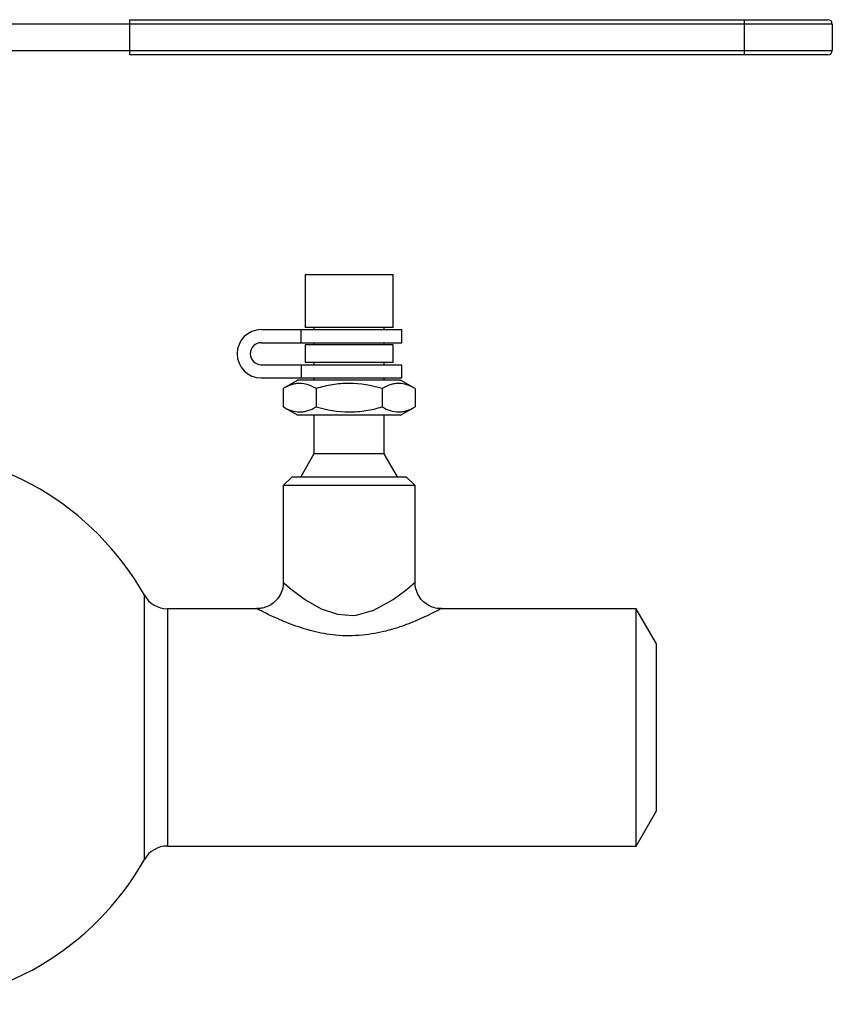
# Model space of a CAD drawing. Header units: millimetres. Extents: x -115 to 135, y -32 to 81.
# Tile 16 of 16: x 43 to 135, y -32 to 81. Entities that reach past the tile are written whole.
import ezdxf

# ---------------------------------------------------------------- set-up
doc = ezdxf.new("R2010")
doc.units = ezdxf.units.MM

msp = doc.modelspace()

# ---------------------------------------------------------------- linework, layer by layer
at = {"color": 7, "linetype": 'Continuous', "lineweight": 25}
for p, q in [((135, 80), (37.91, 80)), ((55, 80.5), (134.5, 80.5)), ((55, 80.5), (55, 76.5)), ((125, 76.5), (125, 80.5)), ((135, 80), (135, 77)), ((37.91, 77), (135, 77)), ((134.5, 76.5), (55, 76.5)), ((75, 51.5), (75, 45.5)), ((75, 51.5), (85, 51.5)), ((85, 45.5), (85, 51.5)), ((70, 45.25), (86, 45.25)), ((74.55, 43.75), (74.55, 45.25)), ((85, 45.5), (75, 45.5)), ((76, 45.5), (76, 45.25)), ((84, 45.25), (84, 45.5)), ((86, 43.75), (86, 45.25)), ((70, 43.75), (86, 43.75)), ((76, 43.75), (76, 43.5)), ((84, 43.5), (84, 43.75)), ((75, 43.5), (75, 41.5)), ((85, 43.5), (75, 43.5)), ((85, 41.5), (85, 43.5)), ((85, 41.5), (75, 41.5)), ((76, 41.5), (76, 41.25)), ((84, 41.25), (84, 41.5)), ((70, 41.25), (86, 41.25)), ((74.55, 41.25), (74.55, 39.75)), ((86, 39.75), (86, 41.25)), ((70, 39.75), (86, 39.75)), ((74.15, 39.5), (72.49, 38.54)), ((85.85, 39.5), (74.15, 39.5)), ((76, 39.75), (76, 39.5)), ((84, 39.5), (84, 39.75)), ((87.51, 38.54), (85.85, 39.5)), ((72.49, 38.54), (72.49, 36.46)), ((76.25, 38.54), (76.25, 36.46)), ((83.75, 38.54), (83.75, 36.46)), ((87.51, 38.54), (87.51, 36.46)), ((72.49, 36.46), (74.15, 35.5)), ((85.85, 35.5), (87.51, 36.46)), ((85.85, 35.5), (74.15, 35.5)), ((76, 35.5), (76, 31.1)), ((84, 31.1), (84, 35.5)), ((76, 31.1), (74.5, 28.5)), ((84, 31.1), (76, 31.1)), ((85.5, 28.5), (84, 31.1)), ((73.5, 28.5), (72.5, 27.5)), ((73.5, 28.5), (86.5, 28.5)), ((87.5, 27.5), (86.5, 28.5)), ((72.5, 27.5), (72.5, 16.49)), ((87.5, 27.5), (72.5, 27.5)), ((87.5, 16.5), (87.5, 27.5)), ((69.52, 13.5), (59.31, 13.5)), ((112.69, 13.5), (90.5, 13.5)), ((115, 9.5), (112.69, 13.5)), ((112.69, -13.5), (112.69, 13.5)), ((115, -9.5), (115, 9.5)), ((112.69, -13.5), (115, -9.5)), ((59.31, -13.5), (112.69, -13.5))]:
    msp.add_line(p, q, dxfattribs=at)
at = {"color": 1, "linetype": 'Continuous', "lineweight": 25}
for p, q in [((56.69, -15.03), (56.69, 15.03)), ((59.31, 13.5), (59.31, -13.5))]:
    msp.add_line(p, q, dxfattribs=at)
at = {"color": 1, "linetype": 'Continuous', "lineweight": 25, "flags": 128}
msp.add_lwpolyline([(72.51, 16.49), (72.64, 16.37), (73.42, 15.72), (75.04, 14.5), (76.83, 13.48), (78.66, 12.86), (80.44, 12.74), (80.8, 12.78), (82.82, 13.33), (85.02, 14.54), (86.45, 15.61), (87.26, 16.29), (87.5, 16.5), (87.5, 16.5)], dxfattribs=at)
at = {"color": 7, "linetype": 'Continuous', "lineweight": 25}
for centre, radius, start, end in [((134.5, 80), 0.5, 360, 90), ((134.5, 77), 0.5, 270, 0), ((70, 42.5), 2.75, 90, 270), ((70, 42.5), 1.25, 90, 270), ((28.5, -0.86), 32.36, 29.4041, 90), ((59.31, 16.5), 3, 209.4041, 270), ((59.31, -16.5), 3, 90, 150.5959), ((28.5, 0.86), 32.36, 270, 330.5959)]:
    msp.add_arc(centre, radius, start, end, dxfattribs=at)
for points, knots in [([(76.25, 38.54), (75.94, 38.72), (75.63, 38.87), (75.01, 39.07), (74.69, 39.12), (74.21, 39.12), (74.05, 39.11), (73.74, 39.06), (73.58, 39.02), (73.11, 38.87), (72.8, 38.72), (72.49, 38.54)], [0, 0, 0, 0, 0.25, 0.25, 0.5, 0.5, 0.625, 0.625, 0.75, 0.75, 1, 1, 1, 1]), ([(83.75, 38.54), (82.53, 38.9), (81.29, 39.12), (79.36, 39.12), (78.72, 39.07), (77.47, 38.87), (76.86, 38.72), (76.25, 38.54)], [0, 0, 0, 0, 0.5, 0.5, 0.75, 0.75, 1, 1, 1, 1]), ([(87.51, 38.54), (87.2, 38.72), (86.89, 38.87), (86.27, 39.07), (85.95, 39.12), (85.47, 39.12), (85.31, 39.11), (85, 39.06), (84.84, 39.02), (84.37, 38.87), (84.06, 38.72), (83.75, 38.54)], [0, 0, 0, 0, 0.25, 0.25, 0.5, 0.5, 0.625, 0.625, 0.75, 0.75, 1, 1, 1, 1]), ([(72.49, 36.46), (72.8, 36.28), (73.11, 36.13), (73.73, 35.93), (74.05, 35.88), (74.53, 35.88), (74.69, 35.89), (75, 35.94), (75.16, 35.98), (75.63, 36.13), (75.94, 36.28), (76.25, 36.46)], [0, 0, 0, 0, 0.25, 0.25, 0.5, 0.5, 0.625, 0.625, 0.75, 0.75, 1, 1, 1, 1]), ([(76.25, 36.46), (77.47, 36.1), (78.71, 35.88), (80.64, 35.88), (81.28, 35.93), (82.53, 36.13), (83.14, 36.28), (83.75, 36.46)], [0, 0, 0, 0, 0.5, 0.5, 0.75, 0.75, 1, 1, 1, 1]), ([(83.75, 36.46), (84.06, 36.28), (84.37, 36.13), (84.99, 35.93), (85.31, 35.88), (85.79, 35.88), (85.95, 35.89), (86.26, 35.94), (86.42, 35.98), (86.89, 36.13), (87.2, 36.28), (87.51, 36.46)], [0, 0, 0, 0, 0.25, 0.25, 0.5, 0.5, 0.625, 0.625, 0.75, 0.75, 1, 1, 1, 1]), ([(72.48, 16.49), (72.48, 16.37), (72.49, 15.97), (72.29, 15.31), (71.87, 14.59), (71.28, 14.04), (70.64, 13.7), (70.05, 13.53), (69.67, 13.51), (69.51, 13.51)], [0, 0, 0, 0, 0.07974, 0.253992, 0.432571, 0.609145, 0.7621, 0.897759, 1, 1, 1, 1]), ([(90.5, 13.52), (90.34, 13.52), (89.93, 13.52), (89.27, 13.73), (88.59, 14.14), (88, 14.76), (87.64, 15.51), (87.49, 16.13), (87.51, 16.44), (87.52, 16.51)], [0, 0, 0, 0, 0.101455, 0.263204, 0.429686, 0.605362, 0.79674, 0.95968, 1, 1, 1, 1])]:
    msp.add_open_spline(points, degree=3, knots=knots, dxfattribs=at)
at = {"color": 1, "linetype": 'Continuous', "lineweight": 25}
msp.add_open_spline([(90.5, 13.5), (90.43, 13.46), (90.28, 13.39), (89.05, 12.76), (87.38, 12.01), (85.59, 11.35), (83.64, 10.79), (81.11, 10.36), (78.2, 10.43), (75.43, 11), (73.34, 11.73), (71.79, 12.38), (70.81, 12.84), (70.11, 13.19), (69.61, 13.44), (69.55, 13.47), (69.52, 13.49)], degree=3, knots=[0, 0, 0, 0, 0.071422, 0.15436, 0.250755, 0.308788, 0.368274, 0.463616, 0.560815, 0.648383, 0.745207, 0.799898, 0.856169, 0.899889, 0.945075, 1, 1, 1, 1], dxfattribs=at)

doc.saveas('drawing.dxf')
